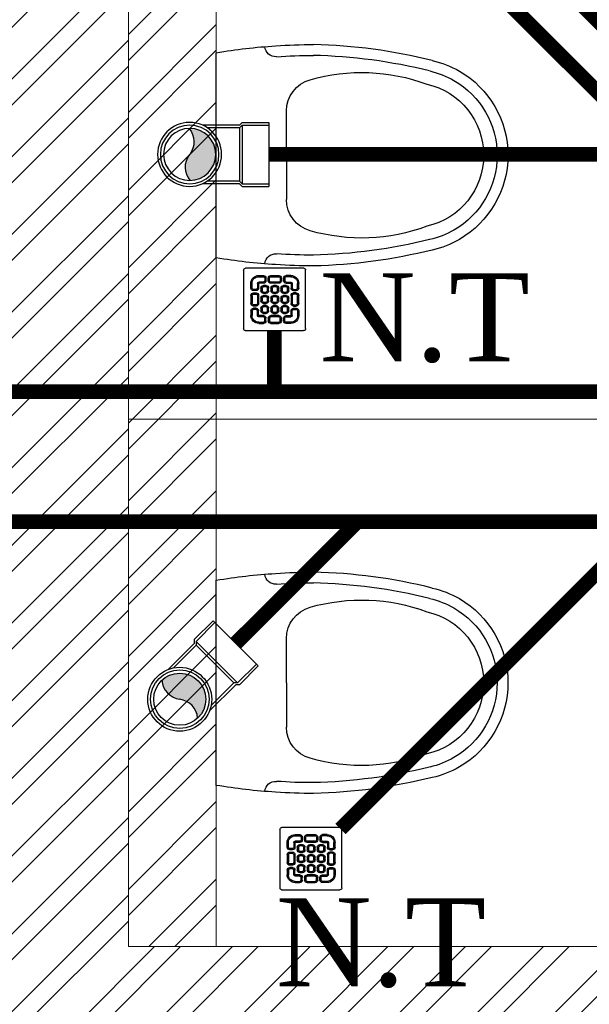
# Model space of a CAD drawing. Header units: inches. Extents: x 113025 to 158499, y 12149 to 30915.
# Tile 35 of 167: x 123986 to 124025, y 21374 to 21441. Entities that reach past the tile are written whole.
import ezdxf

# ---------------------------------------------------------------- set-up
doc = ezdxf.new("R2010")
doc.units = ezdxf.units.IN
doc.header["$MEASUREMENT"] = 0
doc.layers.add('PD_025_TEXT', color=61, linetype='Continuous')
for name, color, linetype, lineweight in [('PD_BRICK WALL_115', 134, 'Continuous', 30), ('PD_FIXTURE', 21, 'Continuous', 25), ('PD_HATCH', 45, 'Continuous', 9), ('PP- 75DIA Soil Waste Sewer pipe', 90, 'Continuous', 9), ('PP-Soil Pipe', 1, 'Continuous', 25), ('PP-SWP', 1, 'Continuous', 25), ('PP-TEXT', 7, 'Continuous', 40), ('PP-WWP', 3, 'Continuous', 25)]:
    doc.layers.add(name, color=color, linetype=linetype, lineweight=lineweight)
doc.styles.add('Arial', font='GOTHIC.TTF')
doc.styles.add('style1', font='arial.ttf', dxfattribs={"height": 500})

# ---------------------------------------------------------------- blocks, each defined once
blk = doc.blocks.new('A$C24556D30')
at = {"color": 251}
for p, q in [((170.0000553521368, 400.0000540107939), (170.0000553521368, 20.00005401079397)), ((300.0000553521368, 210.000054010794), (300.0000553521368, 292.2294342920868)), ((300.0000553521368, 210.000054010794), (300.0000553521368, 127.7706737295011))]:
    blk.add_line(p, q, dxfattribs=at)
for points in [[(279.8877858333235, 412.5391608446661, 0.027530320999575), (170.0000553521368, 400.0000540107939, 0.027530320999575)], [(569.74867281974, 385.5564478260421, 0.0549045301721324), (350.0000553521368, 415.000054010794, 0.0549045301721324)], [(564.9384326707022, 366.1435245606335, 0.0549045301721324), (349.5301892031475, 395.0055741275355, 0.0549045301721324)], [(300.0000553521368, 210.000054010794), (300.0000553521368, 290.000054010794, 0.7043924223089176)], [(300.0000553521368, 210.000054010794), (300.0000553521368, 130.0000540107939, -0.7043924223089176)], [(564.9384326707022, 53.85658346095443, -0.0549045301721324), (349.5301892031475, 24.99453389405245, -0.0549045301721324)], [(170.0000553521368, 20.00005401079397, 0.0275303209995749), (279.8877858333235, 7.460947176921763, 0.0275303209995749)], [(569.74867281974, 34.44366019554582, -0.0549045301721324), (350.0000553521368, 5.000054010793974, -0.0549045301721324)]]:
    blk.add_lwpolyline(points, format="xyb", dxfattribs=at)
for centre, radius, start, end in [((279.9358992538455, 412.5424842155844), 20, 184.5904764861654, 273.8822723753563), ((350.0000553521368, -584.9999459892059), 1000, 90, 94.02043563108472), ((350.0000553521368, -584.9999459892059), 980, 90, 94.02043563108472), ((530.0000553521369, 210.000054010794), 180, 59.99999999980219, 77.24246783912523), ((530.0000553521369, 210.000054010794), 160, 59.99999999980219, 77.24246783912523), ((530.0000553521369, 210.000054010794), 180, 0, 59.99999999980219), ((360.0000553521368, 292.2294342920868), 60, 105.9249351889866, 180), ((439.0485481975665, 15.1852102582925), 348.1009654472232, 69.7009941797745, 105.9249351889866), ((530.0000553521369, 210.000054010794), 160, 0, 59.99999999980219), ((530.0000553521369, 210.000054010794), 135, 0, 77.24246783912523), ((530.0000553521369, 210.000054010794), 135, 282.7575321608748, 0), ((530.0000553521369, 210.000054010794), 160, 300.0000000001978, 0), ((530.0000553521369, 210.000054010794), 180, 300.0000000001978, 0), ((360.0000553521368, 127.7706737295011), 60, 180, 254.0750648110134), ((439.0485481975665, 404.8148977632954), 348.1009654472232, 254.0750648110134, 290.2990058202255), ((530.0000553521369, 210.000054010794), 160, 282.7575321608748, 300.0000000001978), ((530.0000553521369, 210.000054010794), 180, 282.7575321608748, 300.0000000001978), ((279.9358992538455, 7.457623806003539), 20, 86.1177276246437, 175.4095235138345), ((350.0000553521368, 1005.000054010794), 980, 265.9795643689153, 270), ((350.0000553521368, 1005.000054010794), 1000, 265.9795643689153, 270)]:
    blk.add_arc(centre, radius, start, end, dxfattribs=at)
blk = doc.blocks.new('FIRST FLOOR PLAN 0')
at = {"layer": 'PD_HATCH', "lineweight": 5}
h = blk.add_hatch(dxfattribs=at)
h.set_pattern_fill('ANSI32', color=251, scale=10)
h.set_pattern_definition([(45, (-550.7705653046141, -242.3817885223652), (-2.651650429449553, 2.651650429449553), []), (45, (-549.0027983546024, -242.3817885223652), (-2.651650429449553, 2.651650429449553), [])])
h.paths.add_polyline_path([(-539.9997091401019, -240.2998080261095), (-583.2497091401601, -240.2998080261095), (-583.2497091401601, -244.7998080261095), (-539.9997091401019, -244.7998080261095)])
h.paths.add_polyline_path([(-625.2497091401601, -240.2998080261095), (-668.4997091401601, -240.2998080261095), (-668.4997091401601, -244.7998080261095), (-625.2497091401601, -244.7998080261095)], flags=17)
h.paths.add_polyline_path([(-539.9997091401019, -323.4998080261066), (-539.9997091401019, -327.9998080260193), (-377.9997091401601, -327.9998080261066), (-377.9997091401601, -323.4998080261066), (-530.9997091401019, -323.4998080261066), (-530.9997091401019, -233.9998080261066), (-470.9997091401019, -233.9998080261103), (-470.9997091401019, -257.9998080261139), (-466.4997091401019, -257.9998080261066), (-466.4997091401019, -233.9998080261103), (-386.9997091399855, -233.9998080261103), (-386.9997091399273, -261.9998080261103), (-382.4997091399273, -261.9998080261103), (-382.4997091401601, -102.9998080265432), (-377.9997091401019, -102.9998080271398), (-377.9997091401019, -98.49980802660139), (-386.9997091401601, -98.49980802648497), (-386.9997091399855, -224.9998080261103), (-530.9997091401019, -224.9998080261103), (-530.9997091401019, -8.9998324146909), (-539.9997091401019, -8.9998324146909)])
h.paths.add_polyline_path([(-595.4997039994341, -332.9374820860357), (-590.9997039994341, -332.9374820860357), (-590.9997039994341, -327.9998080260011), (-581.9997091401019, -327.9998080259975), (-581.9997091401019, -323.4998080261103), (-668.4997091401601, -323.4998080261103), (-668.4997091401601, -167.9998080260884), (-745.4997091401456, -167.9998080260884), (-745.4997091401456, -172.4998080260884), (-672.9997091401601, -172.4998080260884), (-672.9997091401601, -323.4998080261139), (-728.9997091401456, -323.4998080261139), (-728.9997091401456, -327.9998080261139), (-595.4997039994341, -327.9998080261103)])
h = blk.add_hatch(dxfattribs=at)
h.set_pattern_fill('ANSI32', color=251, scale=10)
h.set_pattern_definition([(45, (26013.46920260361, 17879.3870099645), (-2.651650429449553, 2.651650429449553), []), (45, (26015.23696955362, 17879.3870099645), (-2.651650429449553, 2.651650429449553), [])])
h.paths.add_polyline_path([(-524.9997091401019, -8.999808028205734), (-530.9997091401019, -8.999808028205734), (-530.9997091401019, -44.99980802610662), (-524.9997091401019, -44.99980802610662)])
h.paths.add_polyline_path([(-524.9997091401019, -44.99980802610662), (-530.9997091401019, -44.99980802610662), (-530.9997091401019, -80.99980802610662), (-524.9997091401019, -80.99980802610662)])
h.paths.add_polyline_path([(-530.9997091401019, -80.99980802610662), (-530.9997091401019, -116.9998080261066), (-524.9997091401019, -116.9998080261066), (-524.9997091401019, -80.99980802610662)])
h.paths.add_polyline_path([(-524.9997091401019, -116.9998080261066), (-530.9997091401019, -116.9998080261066), (-530.9997091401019, -152.9998080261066), (-524.9997091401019, -152.9998080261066)])
h.paths.add_polyline_path([(-524.9997091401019, -152.9998080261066), (-530.9997091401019, -152.9998080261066), (-530.9997091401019, -188.9998080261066), (-524.9997091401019, -188.9998080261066)])
h.paths.add_polyline_path([(-524.9997091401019, -188.9998080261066), (-530.9997091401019, -188.9998080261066), (-530.9997091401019, -224.9998080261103), (-524.9997091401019, -224.9998080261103)])
h.paths.add_polyline_path([(-245.9997091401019, -8.99980802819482), (-254.9997091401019, -8.99980802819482), (-254.9997091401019, -98.49980802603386), (-259.4997091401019, -98.49980802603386), (-259.4997091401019, -102.9998080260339), (-254.9997091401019, -102.9998080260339), (-254.9997091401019, -112.9998080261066), (-245.9997091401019, -112.999808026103)])
h.paths.add_polyline_path([(-326.9997091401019, -8.999808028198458), (-331.4997091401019, -8.999808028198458), (-331.4997091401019, -98.49980802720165), (-335.9997091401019, -98.49980802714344), (-335.9997091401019, -102.9998080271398), (-301.4997091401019, -102.9998080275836), (-301.4997091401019, -98.49980802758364), (-326.9997091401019, -98.49980802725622)])
h.paths.add_polyline_path([(-331.4997091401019, -26.99980802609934), (-334.4997091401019, -26.99980802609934), (-334.4997091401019, -31.49980802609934), (-331.4997091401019, -31.49980802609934)], flags=17)
h.paths.add_polyline_path([(-358.4997091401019, -26.99980802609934), (-361.4997091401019, -26.99980802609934), (-361.4997091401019, -17.99980802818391), (-365.9997091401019, -17.99980802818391), (-365.9997091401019, -26.99980802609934), (-376.4997091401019, -26.99980802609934), (-376.4997091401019, -31.49980802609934), (-358.4997091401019, -31.49980802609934)])
h.paths.add_polyline_path([(-412.4997091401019, -8.999808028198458), (-416.9997091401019, -8.999808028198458), (-416.9997091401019, -24.99980802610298), (-416.9997091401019, -31.49980802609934), (-412.4997091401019, -31.49980802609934), (-412.4997091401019, -26.99980802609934)])
h.paths.add_polyline_path([(-121.4997091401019, -8.99980802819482), (-125.9997091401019, -8.99980802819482), (-125.9997091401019, -26.99980802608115), (-121.4997091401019, -26.99980802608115)])
at = {"layer": 'PD_BRICK WALL_115', "color": 251, "lineweight": 5}
blk.add_line((-524.9997091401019, -224.9998080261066), (-524.9997091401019, -8.999808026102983), dxfattribs=at)
blk.add_lwpolyline([(-377.9997091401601, -323.4998080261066), (-530.9997091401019, -323.4998080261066), (-530.9997091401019, -233.9998080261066), (-470.9997091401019, -233.9998080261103), (-470.9997091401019, -257.9998080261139), (-466.4997091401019, -257.9998080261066), (-466.4997091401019, -233.9998080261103), (-386.9997091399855, -233.9998080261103), (-386.9997091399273, -261.9998080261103), (-382.4997091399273, -261.9998080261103), (-382.4997091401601, -102.9998080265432), (-377.9997091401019, -102.9998080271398), (-377.9997091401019, -98.49980802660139), (-386.9997091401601, -98.49980802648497), (-386.9997091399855, -224.9998080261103), (-530.9997091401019, -224.9998080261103), (-530.9997091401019, -8.9998324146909), (-539.9997091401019, -8.9998324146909), (-539.9997091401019, -323.4998080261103), (-539.9997091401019, -323.4998080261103)], dxfattribs=at)
at = {"layer": 'PD_FIXTURE', "color": 251, "lineweight": 5, "ltscale": 12}
blk.add_line((-470.9997091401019, -188.9998080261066), (-530.9997091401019, -188.9998080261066), dxfattribs=at)
at = {"layer": 'PD_FIXTURE', "color": 251, "ltscale": 12, "xscale": -0.03684210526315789, "yscale": 0.03684210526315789, "zscale": 0.03684210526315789, "rotation": 180}
for p in [(-531.2628690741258, -163.2629639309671), (-531.2628690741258, -199.2629639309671)]:
    blk.add_blockref('A$C24556D30', p, dxfattribs=at)
at = {"layer": 'PD_025_TEXT', "color": 251, "insert": (-673.399731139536, -125.9232642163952), "char_height": 8, "width": 128.4952190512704, "attachment_point": 1, "style": 'style1'}
blk.add_mtext('\\pi40.589;KITCHEN \\P\\pi32.72;+ STORAGE\\P\\pi21.937;+ DISHWASHER\\P\\pi28.559;(16\'-9" x 26\'2")', dxfattribs=at)
blk = doc.blocks.new('PP-WC CONNECTOR BEND')
at = {"lineweight": 30}
h = blk.add_hatch(color=256, dxfattribs=at)
edge = h.paths.add_edge_path()
edge.add_ellipse((-79.84568734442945, 16.06918967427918), major_axis=(19.39290396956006, 18.32186724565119), ratio=1, start_angle=96.33861705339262, end_angle=173.6613829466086, ccw=False)
edge.add_ellipse((-101.1428493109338, 0.0003864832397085), major_axis=(22.89194586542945, -24.23013451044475), ratio=0.9999999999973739, start_angle=-45.00000000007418, end_angle=134.9999999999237, ccw=False)
edge.add_ellipse((-122.4400112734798, -16.0684167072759), major_axis=(18.3218672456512, -19.39290396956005), ratio=1, start_angle=6.33861705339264, end_angle=83.66138294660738)
at = {"linetype": 'Continuous'}
for p, q in [((-34.09090909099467, 40.90909090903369), (-37.50000000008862, 37.49999999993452)), ((-34.09090909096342, 40.90909090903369), (-5.70708e-11, 40.90909090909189)), ((5.72413e-11, -40.90909090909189), (-5.70708e-11, 40.90909090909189)), ((-37.50000000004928, 37.49999999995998), (-84.90057435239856, 37.49999999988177)), ((-37.49999999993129, -37.50000000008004), (-84.90057435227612, -37.50000000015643)), ((-34.09090909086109, -40.90909090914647), (-37.4999999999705, -37.50000000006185)), ((-34.09090909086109, -40.90909090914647), (5.72413e-11, -40.90909090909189))]:
    blk.add_line(p, q, dxfattribs=at)
at = {"linetype": 'Continuous', "ltscale": 0.005}
for p, q in [((-37.50000000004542, 34.09090909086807), (-78.63664915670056, 34.09090909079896)), ((-34.09090909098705, 37.49999999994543), (-37.50000000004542, 34.09090909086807)), ((-37.49999999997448, -34.09090909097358), (-37.50000000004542, 34.09090909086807)), ((-34.09090909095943, 37.49999999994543), (-6.89511e-11, 37.5)), ((-34.09090909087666, -37.50000000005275), (-34.09090909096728, 37.49999999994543)), ((-37.49999999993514, -34.09090909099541), (-78.63664915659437, -34.09090909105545)), ((-34.09090909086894, -37.50000000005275), (-37.49999999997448, -34.09090909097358)), ((-34.09090909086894, -37.50000000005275), (4.14389e-11, -37.5))]:
    blk.add_line(p, q, dxfattribs=at)
at = {"linetype": 'Continuous'}
blk.add_circle((-101.2499999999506, -1.69166e-10), 40.90909090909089, dxfattribs=at)
at = {"lineweight": 30}
for radius in [37.50049768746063, 33.33377572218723]:
    blk.add_circle((-101.1428493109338, 0.0003864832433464), radius, dxfattribs=at)
for centre, start, end in [((-79.84568734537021, 16.06918967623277), 139.7119494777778, 217.0347153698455), ((-122.4400112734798, -16.0684167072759), 319.7119494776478, 37.03471536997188)]:
    blk.add_arc(centre, 26.67912186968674, start, end, dxfattribs=at)
blk = doc.blocks.new('PP-GRATING')
at = {"linetype": 'Continuous'}
for p, q in [((-49.72758152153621, 52.85331521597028), (49.72758152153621, 52.85331521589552)), ((-53.13747282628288, -49.44342391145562), (-53.13747282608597, 49.44342391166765)), ((-27.56328804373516, 40.69137005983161), (-27.56328804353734, 38.6454352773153)), ((-19.60687500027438, 40.69137005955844), (-27.56328705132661, 40.69137005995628)), ((-19.60687500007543, 38.6454352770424), (-27.56328705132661, 38.6454352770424)), ((-19.60687500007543, 38.6454352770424), (-19.60687500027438, 40.69137005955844)), ((-17.3336141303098, 31.82565266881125), (-17.33361413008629, 36.37217436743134)), ((-15.28767934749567, 36.37217433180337), (-17.3336141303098, 36.37217433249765)), ((-15.2876793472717, 31.82565266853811), (-15.28767934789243, 36.37217436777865)), ((-11.42313586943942, 36.37217242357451), (-11.42313586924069, 31.8256507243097)), ((-9.377201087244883, 36.37217242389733), (-11.42313586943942, 36.37217242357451)), ((-9.377201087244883, 36.37217242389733), (-9.377201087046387, 31.82565072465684)), ((-7.103939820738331, 38.64543329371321), (-7.103939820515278, 40.69136807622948)), ((-7.103940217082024, 40.6913679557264), (6.535625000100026, 40.6913679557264)), ((-7.103940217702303, 38.64543317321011), (6.535625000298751, 38.64543317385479)), ((6.535625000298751, 40.6913680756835), (6.535625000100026, 38.64543329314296)), ((8.808885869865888, 31.82565068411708), (8.808885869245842, 36.37217230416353)), ((10.85482065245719, 36.37217219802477), (8.808885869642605, 36.37217219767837)), ((10.85482065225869, 31.82565068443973), (10.85482065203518, 36.37217230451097)), ((14.71936413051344, 31.82565266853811), (14.71936413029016, 36.37217436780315)), ((14.71936413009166, 36.3721743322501), (16.76529891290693, 36.37217433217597)), ((16.76529891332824, 31.82565266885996), (16.76529891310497, 36.37217436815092)), ((19.03855978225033, 40.69137005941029), (26.99497183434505, 40.69137005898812)), ((19.03855978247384, 38.64543527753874), (19.03855978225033, 40.69137005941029)), ((19.03855978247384, 38.64543527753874), (26.99497183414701, 38.64543527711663)), ((26.99497282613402, 40.69137005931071), (26.99497282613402, 38.64543527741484)), ((52.56915760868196, 50.01173912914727), (52.5691576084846, -48.87510869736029)), ((-38.92959239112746, 27.27913092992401), (-40.9755271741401, 27.27913092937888)), ((-40.9755271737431, 27.27913152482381), (-40.9755271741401, 19.32271800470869)), ((-38.92959239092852, 19.32271800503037), (-40.97552717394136, 19.32271811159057)), ((-38.92959239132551, 27.2791315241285), (-38.92959239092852, 19.32271800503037)), ((-36.65633152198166, 17.04945701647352), (-32.10981017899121, 17.0494570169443)), ((-36.65633152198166, 17.04945701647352), (-36.65633152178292, 15.00352223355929)), ((-29.83654891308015, 19.32271788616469), (-29.83654891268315, 27.27913104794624)), ((-27.79061413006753, 27.27913104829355), (-29.83654891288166, 27.27913092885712)), ((-29.83654891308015, 19.32271788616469), (-27.79061413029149, 19.32271788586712)), ((-27.79061413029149, 19.32271788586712), (-27.79061413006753, 27.27913104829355)), ((-27.56328804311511, 29.55239179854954), (-27.56328804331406, 27.5064570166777)), ((-27.56328804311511, 29.55239179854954), (-19.60687539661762, 29.55239179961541)), ((-27.56328804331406, 27.5064570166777), (-19.60687539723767, 27.50645701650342)), ((-23.92607065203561, 14.77619622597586), (-23.92607065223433, 19.32271792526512)), ((-21.88013586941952, 19.32271792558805), (-23.92607065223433, 19.32271792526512)), ((-21.88013586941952, 14.77619626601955), (-21.88013586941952, 19.32271788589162)), ((-19.60687539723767, 27.50645701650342), (-19.60687539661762, 29.55239179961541)), ((-19.60687500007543, 23.64191361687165), (-15.06035345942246, 23.64191361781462)), ((-19.60687499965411, 21.59597883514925), (-19.60687500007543, 23.64191361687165)), ((-19.60687480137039, 21.59597875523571), (-15.0603532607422, 21.59597875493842)), ((-17.3336141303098, 31.82565266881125), (-15.2876793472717, 31.82565266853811)), ((-15.06035345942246, 23.64191361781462), (-15.06035345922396, 21.59597883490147)), ((-12.78709239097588, 19.32271784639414), (-12.78709239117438, 14.77619614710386)), ((-10.74115760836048, 19.32271796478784), (-12.78709239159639, 19.32271796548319)), ((-11.42313586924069, 31.82565076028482), (-9.377201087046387, 31.82565072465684)), ((-10.74115760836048, 19.32271796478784), (-10.74115760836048, 14.77619634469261)), ((-7.103940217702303, 29.55238981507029), (6.535625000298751, 29.55238981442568)), ((-7.103940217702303, 29.55238981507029), (-7.103940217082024, 27.50645503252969)), ((-7.103940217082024, 27.50645503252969), (6.535625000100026, 27.50645503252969)), ((-6.876614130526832, 14.7761961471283), (-6.876614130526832, 19.32271784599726)), ((-4.830679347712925, 19.3227178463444), (-6.876614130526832, 19.32271784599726)), ((-4.830679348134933, 14.77619614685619), (-4.830679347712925, 19.3227178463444)), ((-2.557418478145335, 23.64191353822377), (1.98910306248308, 23.64191353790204)), ((-2.55741847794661, 21.59597875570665), (-2.557418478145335, 23.64191353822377)), ((-2.55741847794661, 21.59597875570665), (1.989103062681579, 21.59597875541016)), ((1.98910306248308, 23.64191353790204), (1.989103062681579, 21.59597875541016)), ((4.262364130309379, 19.32271788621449), (4.262364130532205, 14.77619626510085)), ((6.308298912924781, 19.32271788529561), (4.262364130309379, 19.32271788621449)), ((6.308298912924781, 19.32271788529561), (6.308298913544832, 14.77619626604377)), ((6.535625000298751, 29.55238981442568), (6.535625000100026, 27.50645503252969)), ((8.808885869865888, 31.82565068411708), (10.85482065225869, 31.82565068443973)), ((10.17284239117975, 14.77619614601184), (10.1728423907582, 19.32271784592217)), ((12.21877717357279, 19.32271784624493), (10.1728423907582, 19.32271784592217)), ((12.21877717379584, 14.77619614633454), (12.21877717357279, 19.32271784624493)), ((14.49203804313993, 23.64191353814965), (19.03855958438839, 23.64191353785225)), ((14.49203804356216, 21.59597875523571), (14.49203804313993, 23.64191353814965)), ((14.49203804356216, 21.59597875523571), (19.03855958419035, 21.59597875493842)), ((16.76529891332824, 31.82565266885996), (14.71936413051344, 31.82565266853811)), ((26.99497282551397, 29.55239179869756), (19.03856017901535, 29.55239179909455)), ((19.03856017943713, 27.50645701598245), (19.03856017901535, 29.55239179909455)), ((26.99497282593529, 27.50645701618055), (19.03856017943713, 27.50645701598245)), ((19.03855958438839, 23.64191353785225), (19.03855958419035, 21.59597875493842)), ((21.31182065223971, 19.32271788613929), (21.31182065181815, 14.77619626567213)), ((23.35775543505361, 19.32271788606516), (21.31182065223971, 19.32271788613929)), ((23.35775543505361, 19.32271788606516), (23.35775543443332, 14.776196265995)), ((26.99497282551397, 29.55239179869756), (26.99497282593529, 27.50645701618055)), ((27.22229891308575, 19.32271788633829), (27.22229891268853, 27.27913104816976)), ((27.22229891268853, 27.27913104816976), (29.26823369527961, 27.27913092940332)), ((29.26823369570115, 19.32271788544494), (27.22229891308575, 19.32271788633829)), ((29.26823369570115, 19.32271788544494), (29.2682336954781, 27.27913104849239)), ((36.08801630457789, 17.04945701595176), (31.54149496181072, 17.04945701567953)), ((36.08801630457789, 17.04945701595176), (36.08801630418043, 15.00352223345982)), ((38.36127717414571, 27.2791315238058), (38.36127717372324, 19.3227180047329)), ((38.36127717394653, 27.27913092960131), (40.40721195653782, 27.27913092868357)), ((38.36127717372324, 19.3227180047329), (40.40721195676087, 19.32271811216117)), ((40.40721195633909, 27.2791315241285), (40.40721195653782, 19.32271800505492)), ((-40.97552717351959, 6.819783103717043), (-40.97552717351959, -6.819781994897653)), ((-38.92959239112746, 6.819783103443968), (-40.97552717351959, 6.819783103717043)), ((-38.92959239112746, 6.819783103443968), (-38.92959239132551, -6.819781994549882)), ((-36.65633152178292, 15.00352223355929), (-32.10981017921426, 15.00352223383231)), ((-32.10980978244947, 11.1389787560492), (-36.65633132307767, 11.1389787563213)), ((-36.65633132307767, 11.1389787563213), (-36.65633132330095, 9.093043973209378)), ((-32.10980978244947, 9.093043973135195), (-36.65633132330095, 9.093043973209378)), ((-32.10980978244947, 9.093043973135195), (-32.10980978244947, 11.1389787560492)), ((-29.83654891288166, -6.819782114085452), (-29.83654891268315, 6.819783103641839)), ((-29.83654891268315, 6.819783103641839), (-27.79061413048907, 6.819783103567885)), ((-27.79061413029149, -6.819782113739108), (-27.79061413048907, 6.819783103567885)), ((-21.88013586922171, 14.77619622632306), (-23.92607065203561, 14.77619622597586)), ((-23.92607065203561, -2.27326066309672), (-23.92607065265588, 2.273261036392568)), ((-21.8801358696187, 2.273261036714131), (-23.92607065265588, 2.273261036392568)), ((-21.8801358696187, -2.273260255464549), (-21.8801358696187, 2.273261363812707)), ((-15.06035365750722, 12.50293527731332), (-19.60687499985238, 12.50293527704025)), ((-19.60687460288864, 12.50293535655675), (-19.60687460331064, 10.45700057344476)), ((-15.0603532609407, 10.45700057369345), (-19.60687460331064, 10.45700057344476)), ((-19.60687499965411, 6.592456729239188), (-15.06035345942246, 6.592456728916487)), ((-19.60687499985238, 4.546521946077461), (-19.60687499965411, 6.592456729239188)), ((-19.60687480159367, 4.546522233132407), (-15.0603532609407, 4.546522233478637)), ((-15.06035326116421, 12.50293535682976), (-15.0603532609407, 10.45700057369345)), ((-15.06035345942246, 6.592456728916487), (-15.06035345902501, 4.546521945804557)), ((-12.78709239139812, 14.7761963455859), (-10.74115760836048, 14.77619634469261)), ((-12.78709239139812, 2.273261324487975), (-12.78709239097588, -2.273260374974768)), ((-10.74115760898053, 2.27326107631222), (-12.78709239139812, 2.273261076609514)), ((-10.74115760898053, 2.27326107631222), (-10.74115760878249, -2.273260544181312)), ((-4.830679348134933, 14.77619614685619), (-6.876614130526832, 14.7761961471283)), ((-6.876614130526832, -2.273260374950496), (-6.876614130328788, 2.273261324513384)), ((-4.830679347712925, 2.273261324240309), (-6.876614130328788, 2.273261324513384)), ((-4.830679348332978, -2.273260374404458), (-4.830679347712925, 2.273261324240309)), ((1.98910326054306, 12.50293527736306), (-2.557418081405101, 12.50293527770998)), ((-2.557418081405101, 12.50293527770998), (-2.557418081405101, 10.45700049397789)), ((1.989103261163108, 10.45700049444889), (-2.557418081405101, 10.45700049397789)), ((-2.557418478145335, 6.592457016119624), (1.98910306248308, 6.592457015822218)), ((-2.557418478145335, 4.546522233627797), (-2.557418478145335, 6.592457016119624)), ((-2.557418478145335, 4.546522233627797), (1.98910306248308, 4.546522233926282)), ((1.98910326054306, 12.50293527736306), (1.989103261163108, 10.45700049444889)), ((1.98910306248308, 6.592457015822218), (1.98910306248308, 4.546522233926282)), ((4.262364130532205, 14.77619626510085), (6.308298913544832, 14.77619626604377)), ((4.262364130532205, 2.273261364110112), (4.262364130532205, -2.273260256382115)), ((6.308298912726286, 2.273261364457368), (4.262364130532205, 2.273261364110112)), ((6.308298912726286, 2.273261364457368), (6.308298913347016, -2.273260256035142)), ((12.21877717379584, 14.77619614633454), (10.17284239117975, 14.77619614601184)), ((10.17284239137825, -2.273260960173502), (10.17284239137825, 2.273260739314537)), ((12.21877717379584, 2.273260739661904), (10.17284239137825, 2.273260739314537)), ((12.21877717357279, -2.273260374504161), (12.21877717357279, 2.273261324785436)), ((19.03855978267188, 12.50293527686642), (14.49203844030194, 12.50293527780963)), ((14.49203844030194, 12.50293527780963), (14.49203843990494, 10.45700049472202)), ((19.03855978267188, 10.45700049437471), (14.49203843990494, 10.45700049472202)), ((14.49203804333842, 6.592456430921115), (19.0385595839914, 6.59245643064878)), ((14.49203804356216, 4.546521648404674), (14.49203804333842, 6.592456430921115)), ((14.49203804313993, 4.546522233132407), (19.03855958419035, 4.546522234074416)), ((19.03855978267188, 12.50293527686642), (19.03855978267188, 10.45700049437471)), ((19.0385595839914, 6.59245643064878), (19.03855958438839, 4.546521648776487)), ((21.31182065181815, 14.77619626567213), (23.35775543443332, 14.776196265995)), ((21.31182065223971, 2.273261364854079), (21.31182065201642, -2.273260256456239)), ((23.35775543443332, 2.273260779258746), (21.3118206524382, 2.27326077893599)), ((23.35775543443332, 2.273260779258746), (23.35775543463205, -2.273260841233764)), ((27.22229891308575, -6.819782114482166), (27.22229891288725, 6.819783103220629)), ((29.26823369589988, 6.819783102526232), (27.22229891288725, 6.819783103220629)), ((29.2682336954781, -6.819782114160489), (29.26823369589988, 6.819783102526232)), ((36.08801630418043, 15.00352223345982), (31.54149496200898, 15.00352223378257)), ((31.5414945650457, 11.13897875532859), (36.0880161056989, 11.13897875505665)), ((31.5414945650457, 9.09304397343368), (31.5414945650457, 11.13897875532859)), ((31.5414945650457, 9.09304397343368), (36.08801610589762, 9.093043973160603)), ((36.0880161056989, 11.13897875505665), (36.08801610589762, 9.093043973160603)), ((38.36127717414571, 6.819783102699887), (38.36127717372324, -6.819781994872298)), ((38.36127717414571, 6.819783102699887), (40.40721195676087, 6.819783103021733)), ((40.40721195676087, 6.819783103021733), (40.40721195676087, -6.819781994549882)), ((-40.9755271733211, -6.819781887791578), (-38.92959239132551, -6.819781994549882)), ((-36.65633152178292, -9.093042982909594), (-32.10981017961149, -9.093042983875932)), ((-36.65633152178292, -9.093042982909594), (-36.65633152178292, -11.13897776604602)), ((-36.65633152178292, -11.13897776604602), (-32.10981017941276, -11.13897776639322)), ((-36.65633152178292, -17.04945743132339), (-36.65633152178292, -15.00352264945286)), ((-36.65633152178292, -15.00352264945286), (-32.10981017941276, -15.00352264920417)), ((-32.10981017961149, -9.093042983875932), (-32.10981053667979, -11.13897776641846)), ((-29.83654891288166, -6.819782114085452), (-27.79061413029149, -6.819782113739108)), ((-21.8801358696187, -2.273260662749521), (-23.92607065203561, -2.27326066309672)), ((-23.92607065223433, -19.32271681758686), (-23.92607065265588, -14.77619511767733)), ((-21.8801358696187, -14.77619511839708), (-23.92607065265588, -14.77619511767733)), ((-21.8801358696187, -19.32271677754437), (-21.88013586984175, -14.77619515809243)), ((-19.60687500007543, -10.45699942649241), (-15.06035345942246, -10.456999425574)), ((-19.60687499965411, -12.50293420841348), (-19.60687500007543, -10.45699942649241)), ((-15.06035365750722, -4.546521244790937), (-19.60687499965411, -4.546521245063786)), ((-19.60687460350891, -4.546521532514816), (-19.60687460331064, -6.592456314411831)), ((-15.06035326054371, -6.592456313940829), (-19.60687460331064, -6.592456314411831)), ((-19.6068748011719, -12.50293428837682), (-15.0603532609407, -12.50293428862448)), ((-15.0603532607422, -4.546521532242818), (-15.06035326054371, -6.592456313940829)), ((-15.06035345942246, -10.456999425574), (-15.06035345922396, -12.5029342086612)), ((-12.78709239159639, -2.27326054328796), (-10.74115760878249, -2.273260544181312)), ((-12.78709239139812, -14.77619519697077), (-12.78709239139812, -19.32271689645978)), ((-10.74115760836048, -14.77619507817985), (-12.78709239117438, -14.77619507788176)), ((-10.74115760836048, -14.77619507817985), (-10.74115760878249, -19.32271669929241)), ((-4.830679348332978, -2.273260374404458), (-6.876614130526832, -2.273260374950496)), ((-6.876614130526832, -19.32271689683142), (-6.876614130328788, -14.77619519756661)), ((-4.830679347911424, -14.77619519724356), (-6.876614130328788, -14.77619519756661)), ((-4.830679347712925, -19.32271689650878), (-4.830679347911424, -14.77619519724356)), ((1.98910326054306, -4.546521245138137), (-2.557418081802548, -4.546521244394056)), ((-2.557418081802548, -4.546521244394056), (-2.557418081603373, -6.59245602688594)), ((1.989103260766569, -6.592456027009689), (-2.557418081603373, -6.59245602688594)), ((-2.557418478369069, -10.45699950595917), (1.98910306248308, -10.45699950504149)), ((-2.557418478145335, -12.50293428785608), (-2.557418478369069, -10.45699950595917)), ((-2.557418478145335, -12.50293428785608), (1.98910306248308, -12.5029342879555)), ((1.98910326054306, -4.546521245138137), (1.989103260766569, -6.592456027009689)), ((1.98910306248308, -10.45699950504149), (1.98910306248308, -12.5029342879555)), ((4.262364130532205, -2.273260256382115), (6.308298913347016, -2.273260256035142)), ((4.262364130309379, -14.77619515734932), (4.262364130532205, -19.32271677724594)), ((6.308298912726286, -14.77619515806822), (4.262364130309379, -14.77619515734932)), ((6.308298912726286, -14.77619515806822), (6.308298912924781, -19.32271677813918)), ((12.21877717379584, -2.273260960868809), (10.17284239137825, -2.273260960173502)), ((10.1728423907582, -19.32271689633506), (10.17284239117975, -14.77619519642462)), ((12.21877717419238, -14.77619519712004), (10.17284239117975, -14.77619519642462)), ((12.21877717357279, -19.32271689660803), (12.21877717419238, -14.77619519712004)), ((19.03855978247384, -4.54652124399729), (14.4920384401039, -4.546521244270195)), ((14.49203843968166, -4.546521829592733), (14.4920384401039, -6.592456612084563)), ((19.03855978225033, -6.592456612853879), (14.4920384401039, -6.592456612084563)), ((14.49203804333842, -10.45699950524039), (19.03855958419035, -10.4569995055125)), ((14.49203804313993, -12.50293428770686), (14.49203804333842, -10.45699950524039)), ((14.49203804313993, -12.50293428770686), (19.03855958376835, -12.50293428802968)), ((19.03855978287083, -4.546521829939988), (19.03855978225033, -6.592456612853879)), ((19.03855958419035, -10.4569995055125), (19.03855958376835, -12.50293428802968)), ((21.31182065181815, -2.273260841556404), (23.35775543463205, -2.273260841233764)), ((21.31182065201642, -14.77619515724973), (21.31182065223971, -19.32271677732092)), ((23.35775543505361, -14.77619515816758), (21.31182065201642, -14.77619515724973)), ((23.35775543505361, -14.77619515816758), (23.35775543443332, -19.32271677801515)), ((29.2682336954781, -6.819782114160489), (27.22229891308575, -6.819782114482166)), ((36.0880163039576, -9.09304298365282), (31.54149496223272, -9.093042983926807)), ((31.54149496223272, -9.093042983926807), (31.54149531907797, -11.13897776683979)), ((36.08801630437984, -11.13897776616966), (31.54149496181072, -11.13897776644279)), ((36.0880163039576, -15.00352264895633), (31.54149496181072, -15.00352264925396)), ((36.0880163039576, -9.09304298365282), (36.08801630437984, -11.13897776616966)), ((36.08801630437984, -17.04945743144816), (36.0880163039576, -15.00352264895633)), ((40.40721195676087, -6.819781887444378), (38.36127717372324, -6.819781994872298)), ((-40.9755271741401, -27.27913193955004), (-40.9755271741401, -19.32271842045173)), ((-38.92959239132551, -19.32271842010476), (-40.97552717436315, -19.32271852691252)), ((-38.92959239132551, -27.2791313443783), (-40.97552717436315, -27.27913134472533)), ((-38.92959239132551, -27.27913193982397), (-38.92959239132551, -19.32271842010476)), ((-36.65633152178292, -17.04945743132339), (-32.10981017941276, -17.04945743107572)), ((-29.83654891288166, -19.32271830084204), (-27.79061413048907, -19.32271830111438)), ((-29.83654891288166, -19.32271830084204), (-29.83654891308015, -27.27913146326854)), ((-27.79061413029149, -27.27913146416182), (-29.83654891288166, -27.27913134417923)), ((-27.79061413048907, -19.32271830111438), (-27.79061413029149, -27.27913146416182)), ((-27.56328804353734, -27.50645743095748), (-19.60687539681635, -27.50645743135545)), ((-27.56328804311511, -29.55239221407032), (-27.56328804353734, -27.50645743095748)), ((-27.56328804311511, -29.55239221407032), (-19.60687539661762, -29.5523922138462)), ((-21.88013586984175, -19.32271681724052), (-23.92607065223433, -19.32271681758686)), ((-15.0603532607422, -21.59597776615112), (-19.60687500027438, -21.59597776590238)), ((-19.60687539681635, -27.50645743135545), (-19.60687539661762, -29.5523922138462)), ((-19.60687460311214, -21.59597768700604), (-19.60687460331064, -23.6419124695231)), ((-15.06035326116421, -23.64191246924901), (-19.60687460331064, -23.6419124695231)), ((-17.33361413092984, -31.82565308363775), (-17.33361413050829, -36.37217478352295)), ((-17.33361413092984, -31.82565308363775), (-15.28767934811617, -31.82565308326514)), ((-15.28767934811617, -31.82565308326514), (-15.28767934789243, -36.37217478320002)), ((-15.0603532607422, -21.59597768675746), (-15.06035326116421, -23.64191246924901)), ((-12.78709239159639, -19.32271669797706), (-10.74115760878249, -19.32271669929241)), ((-11.42313586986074, -36.37217341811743), (-11.42313587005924, -31.82565171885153)), ((-11.42313587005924, -31.82565175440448), (-9.377201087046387, -31.82565171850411)), ((-9.377201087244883, -36.37217341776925), (-9.377201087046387, -31.82565171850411)), ((-7.103940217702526, -27.5064560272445), (6.535624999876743, -27.50645602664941)), ((-7.103940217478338, -29.55239081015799), (-7.103940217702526, -27.5064560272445)), ((-7.103940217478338, -29.55239081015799), (6.535624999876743, -29.5523908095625)), ((-4.830679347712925, -19.32271689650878), (-6.876614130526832, -19.32271689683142)), ((1.989103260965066, -21.59597776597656), (-2.557418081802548, -21.59597776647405)), ((-2.557418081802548, -21.59597776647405), (-2.557418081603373, -23.64191254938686)), ((1.989103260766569, -23.64191254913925), (-2.557418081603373, -23.64191254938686)), ((1.989103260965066, -21.59597776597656), (1.989103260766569, -23.64191254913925)), ((4.262364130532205, -19.32271677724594), (6.308298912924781, -19.32271677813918)), ((6.535624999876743, -29.5523908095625), (6.535624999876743, -27.50645602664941)), ((8.808885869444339, -31.82565168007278), (8.808885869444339, -36.37217329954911)), ((8.808885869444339, -31.82565168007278), (10.85482065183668, -31.82565167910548)), ((12.21877717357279, -19.32271689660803), (10.1728423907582, -19.32271689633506)), ((10.85482065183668, -31.82565167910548), (10.85482065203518, -36.37217329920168)), ((19.03855978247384, -21.59597776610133), (14.49203804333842, -21.59597776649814)), ((14.4920384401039, -21.59597776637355), (14.4920384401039, -23.64191254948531)), ((19.03855978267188, -23.64191254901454), (14.4920384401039, -23.64191254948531)), ((14.71936413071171, -31.82565308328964), (14.71936412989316, -36.37217478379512)), ((16.76529891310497, -31.82565308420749), (14.71936413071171, -31.82565308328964)), ((16.76529891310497, -31.82565308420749), (16.76529891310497, -36.37217478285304)), ((19.03855978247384, -21.59597776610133), (19.03855978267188, -23.64191254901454)), ((26.99497282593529, -27.50645743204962), (19.03856017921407, -27.50645743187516)), ((19.03856017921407, -27.50645743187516), (19.03856017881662, -29.55239221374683)), ((26.99497282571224, -29.55239221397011), (19.03856017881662, -29.55239221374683)), ((21.31182065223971, -19.32271677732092), (23.35775543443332, -19.32271677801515)), ((26.99497282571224, -29.55239221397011), (26.99497282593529, -27.50645743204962)), ((27.22229891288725, -19.32271830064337), (27.22229891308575, -27.27913146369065)), ((29.26823369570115, -19.32271830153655), (27.22229891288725, -19.32271830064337)), ((27.22229891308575, -27.27913146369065), (29.26823369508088, -27.27913134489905)), ((29.26823369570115, -19.32271830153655), (29.2682336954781, -27.279131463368)), ((36.08801630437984, -17.04945743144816), (31.54149496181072, -17.04945743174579)), ((38.36127717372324, -19.32271842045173), (40.40721195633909, -19.32271852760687)), ((38.36127717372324, -27.27913193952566), (38.36127717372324, -19.32271842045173)), ((38.36127717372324, -27.27913134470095), (40.40721195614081, -27.27913134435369)), ((40.40721195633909, -27.27913193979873), (40.40721195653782, -19.32271842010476)), ((-27.56328804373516, -40.69137047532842), (-27.56328804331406, -38.64543569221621)), ((-19.60687500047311, -38.6454356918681), (-27.56328705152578, -38.64543569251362)), ((-19.60687500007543, -40.69137047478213), (-27.56328705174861, -40.69137047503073)), ((-19.60687500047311, -38.6454356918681), (-19.60687500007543, -40.69137047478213)), ((-15.28767934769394, -36.37217474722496), (-17.33361413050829, -36.37217474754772)), ((-9.377201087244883, -36.37217341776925), (-11.42313586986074, -36.37217341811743)), ((6.535624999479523, -38.64543428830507), (-7.103939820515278, -38.6454342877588)), ((-7.103939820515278, -38.6454342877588), (-7.103939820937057, -40.6913690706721)), ((6.535624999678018, -40.6913690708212), (-7.103939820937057, -40.6913690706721)), ((6.546979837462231, -38.68367258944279), (6.535517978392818, -40.72957526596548)), ((8.83294082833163, -36.42318279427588), (10.87884350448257, -36.4346446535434)), ((14.71936412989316, -36.3721747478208), (16.76529891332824, -36.37217474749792)), ((19.03855978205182, -38.64543569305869), (19.03855978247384, -40.69137047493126)), ((19.03855978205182, -38.64543569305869), (26.99497183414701, -38.64543569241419)), ((19.03855978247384, -40.69137047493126), (26.99497183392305, -40.69137047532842)), ((26.99497282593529, -40.69137047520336), (26.99497282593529, -38.64543569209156)), ((49.15926630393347, -52.28500000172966), (-50.29589673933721, -52.28500000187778))]:
    blk.add_line(p, q, dxfattribs=at)
for centre, radius, start, end in [((-49.72758152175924, 49.44342391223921), 3.409891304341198, 89.99999999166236, 179.9999999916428), ((49.72758152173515, 50.01173912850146), 2.841576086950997, 359.9999999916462, 89.99999999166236), ((-27.56328804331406, 27.27913092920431), 13.41223913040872, 89.99999498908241, 179.9999970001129), ((-27.56328804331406, 27.27913092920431), 11.366304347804, 89.99999498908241, 179.9999970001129), ((-19.60687499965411, 36.37217440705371), 4.319195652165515, 359.9999990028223, 89.99999999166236), ((-19.60687499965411, 36.37217440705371), 2.273260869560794, 359.9999990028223, 89.99999999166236), ((-7.103940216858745, 36.37217242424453), 4.319195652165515, 89.99998998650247, 179.9999999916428), ((-7.103940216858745, 36.37217242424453), 2.273260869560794, 89.99998998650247, 179.9999999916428), ((6.535625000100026, 36.37217242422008), 4.319195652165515, 359.9999970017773, 89.99999999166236), ((6.535625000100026, 36.37217242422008), 2.273260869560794, 359.9999970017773, 89.99999999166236), ((19.03855978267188, 36.37217440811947), 4.319195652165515, 89.99999999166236, 180.0000010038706), ((19.03855978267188, 36.37217440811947), 2.273260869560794, 89.99999999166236, 180.0000010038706), ((26.99497282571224, 27.27913092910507), 13.41223913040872, 3.0032057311e-06, 90.00000499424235), ((26.99497282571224, 27.27913092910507), 11.366304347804, 3.0032057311e-06, 90.00000499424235), ((-36.65633152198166, 19.3227178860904), 4.319195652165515, 179.9999970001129, 269.9999999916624), ((-36.65633152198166, 19.3227178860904), 2.273260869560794, 179.9999970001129, 269.9999999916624), ((-32.10980978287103, 19.32271788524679), 4.319195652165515, 269.9999899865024, 359.9999999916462), ((-32.10980978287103, 19.32271788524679), 2.273260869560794, 269.9999899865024, 359.9999999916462), ((-27.56328804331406, 27.27913092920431), 2.273260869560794, 89.99999999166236, 179.9999970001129), ((-27.56328804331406, 27.27913092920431), 0.2273260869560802, 89.99999999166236, 179.9999970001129), ((-19.60687499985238, 19.32271796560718), 4.319195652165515, 89.99999999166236, 180.0000010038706), ((-19.60687499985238, 19.32271788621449), 2.273260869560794, 89.99999498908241, 179.9999999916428), ((-19.60687499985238, 19.32271796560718), 2.273260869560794, 89.99999999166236, 180.0000010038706), ((-19.60687499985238, 31.82565266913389), 4.319195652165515, 269.9999899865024, 359.9999999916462), ((-19.60687499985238, 31.82565266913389), 2.273260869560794, 269.9999899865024, 359.9999999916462), ((-15.0603532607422, 19.32271796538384), 4.319195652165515, 359.9999999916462, 90.00000499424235), ((-15.0603532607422, 19.32271788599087), 2.273260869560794, 359.9999990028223, 89.99999999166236), ((-7.103940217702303, 31.82565068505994), 4.319195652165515, 179.9999990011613, 269.9999999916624), ((-7.103940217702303, 31.82565068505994), 2.273260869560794, 179.9999990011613, 269.9999999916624), ((-2.557418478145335, 19.32271788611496), 4.319195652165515, 89.99999999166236, 180.0000010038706), ((-2.557418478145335, 19.32271788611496), 2.273260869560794, 89.99999999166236, 180.0000010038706), ((-2.557418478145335, 19.32271788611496), 2.273260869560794, 89.99999999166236, 180.0000010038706), ((1.989103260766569, 19.32271788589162), 4.319195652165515, 359.9999999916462, 90.00000499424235), ((1.989103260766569, 19.32271788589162), 2.273260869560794, 359.9999999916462, 90.00000499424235), ((6.535625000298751, 31.8256506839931), 4.319195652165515, 269.9999999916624, 359.9999999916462), ((6.535625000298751, 31.8256506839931), 2.273260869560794, 269.9999999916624, 359.9999999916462), ((14.49203804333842, 19.3227178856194), 4.319195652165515, 89.99999999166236, 180.0000010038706), ((14.49203804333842, 19.3227178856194), 2.273260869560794, 89.99999999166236, 180.0000010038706), ((19.03855978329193, 31.82565266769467), 4.319195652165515, 179.9999999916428, 270.0000099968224), ((19.03855978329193, 31.82565266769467), 2.273260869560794, 179.9999999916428, 270.0000099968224), ((19.03855978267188, 19.32271788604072), 4.319195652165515, 359.9999999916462, 90.00000499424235), ((19.03855978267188, 19.32271788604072), 2.273260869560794, 359.9999999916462, 90.00000499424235), ((26.99497282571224, 27.27913092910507), 2.273260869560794, 3.0032057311e-06, 89.99999999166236), ((26.99497282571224, 27.27913092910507), 0.2273260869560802, 3.0032057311e-06, 89.99999999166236), ((31.54149456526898, 19.32271788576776), 4.319195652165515, 179.9999999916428, 270.0000099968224), ((31.54149456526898, 19.32271788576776), 2.273260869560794, 179.9999999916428, 270.0000099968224), ((36.08801630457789, 19.32271788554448), 2.273260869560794, 269.9999999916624, 3.0032057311e-06), ((36.08801630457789, 19.32271788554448), 4.319195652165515, 269.9999999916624, 3.0032057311e-06), ((-36.65633152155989, 6.819783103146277), 4.319195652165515, 89.99999498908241, 179.9999999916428), ((-36.65633152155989, 6.819783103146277), 2.273260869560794, 89.99999498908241, 179.9999999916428), ((-32.10980978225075, 6.81978310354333), 4.319195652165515, 359.9999999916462, 89.99999999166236), ((-32.10980978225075, 6.81978310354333), 2.273260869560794, 359.9999999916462, 89.99999999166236), ((-19.60687499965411, 14.77619622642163), 4.319195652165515, 179.9999999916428, 270.0000099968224), ((-19.60687500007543, 2.273261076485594), 4.319195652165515, 89.99999999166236, 180.0000010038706), ((-19.60687499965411, 14.77619614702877), 2.273260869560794, 179.9999970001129, 269.9999999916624), ((-19.60687499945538, 2.273261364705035), 2.273260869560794, 89.99999498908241, 179.9999999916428), ((-19.60687500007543, 2.273261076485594), 2.273260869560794, 89.99999999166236, 180.0000010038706), ((-15.0603532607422, 14.77619614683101), 2.273260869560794, 269.9999899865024, 359.9999999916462), ((-15.06035326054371, 14.7761962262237), 4.319195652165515, 269.9999999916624, 3.0032057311e-06), ((-15.0603532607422, 2.273261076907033), 4.319195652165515, 359.9999999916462, 90.00000499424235), ((-15.0603532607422, 2.273261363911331), 2.273260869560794, 359.9999990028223, 89.99999999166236), ((-2.55741847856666, 14.77619614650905), 4.319195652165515, 179.9999999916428, 270.0000099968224), ((-2.557418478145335, 2.273261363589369), 4.319195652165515, 89.99999999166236, 180.0000010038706), ((-2.55741847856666, 14.77619614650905), 2.273260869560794, 179.9999999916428, 270.0000099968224), ((-2.557418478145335, 2.273261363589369), 2.273260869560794, 89.99999999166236, 180.0000010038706), ((-2.557418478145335, 2.273261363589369), 2.273260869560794, 89.99999999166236, 180.0000010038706), ((1.98910326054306, 14.77619614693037), 2.273260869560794, 269.9999999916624, 3.0032057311e-06), ((1.98910326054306, 14.77619614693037), 4.319195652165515, 269.9999999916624, 3.0032057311e-06), ((1.989103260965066, 2.273261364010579), 4.319195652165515, 359.9999999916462, 90.00000499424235), ((1.989103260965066, 2.273261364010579), 2.273260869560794, 359.9999999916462, 90.00000499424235), ((14.49203804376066, 14.77619614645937), 4.319195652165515, 179.9999999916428, 270.0000099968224), ((14.49203804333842, 2.273260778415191), 4.319195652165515, 89.99999999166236, 180.0000010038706), ((14.49203804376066, 14.77619614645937), 2.273260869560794, 179.9999999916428, 270.0000099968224), ((14.49203804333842, 2.273261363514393), 2.273260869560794, 89.99999999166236, 180.0000010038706), ((14.49203804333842, 2.273260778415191), 2.273260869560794, 89.99999999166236, 180.0000010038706), ((19.03855978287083, 14.77619614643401), 2.273260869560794, 269.9999999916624, 3.0032057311e-06), ((19.03855978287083, 14.77619614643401), 4.319195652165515, 269.9999999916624, 3.0032057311e-06), ((19.03855978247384, 2.273260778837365), 4.319195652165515, 359.9999999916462, 90.00000499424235), ((19.03855978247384, 2.273261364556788), 2.273260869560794, 359.9999999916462, 90.00000499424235), ((31.54149456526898, 6.819783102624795), 4.319195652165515, 89.99999999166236, 179.9999999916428), ((31.54149456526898, 6.819783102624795), 2.273260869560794, 89.99999999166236, 179.9999999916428), ((36.08801630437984, 6.819783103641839), 4.319195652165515, 359.9999999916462, 90.00000499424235), ((36.08801630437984, 6.819783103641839), 2.273260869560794, 359.9999999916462, 90.00000499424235), ((-36.65633152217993, -6.81978211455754), 4.319195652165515, 179.9999970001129, 269.9999999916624), ((-36.65633152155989, -19.32271830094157), 4.319195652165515, 89.99999999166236, 180.00000300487), ((-36.65633152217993, -6.81978211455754), 2.273260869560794, 179.9999970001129, 269.9999999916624), ((-32.10980978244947, -6.819782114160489), 4.319195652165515, 269.9999899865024, 359.9999999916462), ((-32.10980978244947, -6.819782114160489), 2.273260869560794, 269.9999899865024, 359.9999999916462), ((-32.10980978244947, -19.32271830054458), 4.319195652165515, 359.9999999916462, 90.00000999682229), ((-19.60687499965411, -2.273260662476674), 4.319195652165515, 179.9999999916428, 270.0000099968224), ((-19.60687499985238, -14.77619507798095), 4.319195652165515, 89.99999999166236, 180.0000010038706), ((-19.60687499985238, -2.273260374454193), 2.273260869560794, 179.9999970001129, 269.9999999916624), ((-19.60687500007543, -14.77619515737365), 2.273260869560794, 89.99999498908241, 179.9999999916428), ((-19.60687499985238, -14.77619507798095), 2.273260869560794, 89.99999999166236, 180.0000010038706), ((-15.0603532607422, -2.273260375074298), 2.273260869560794, 269.9999899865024, 359.9999999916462), ((-15.0603532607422, -2.273260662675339), 4.319195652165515, 269.9999999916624, 3.0032057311e-06), ((-15.0603532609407, -14.77619507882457), 4.319195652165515, 359.9999999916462, 90.00000499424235), ((-15.06035326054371, -14.77619515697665), 2.273260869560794, 359.9999990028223, 89.99999999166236), ((-2.55741847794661, -2.273260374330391), 4.319195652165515, 179.9999999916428, 270.0000099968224), ((-2.557418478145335, -14.77619515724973), 4.319195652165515, 89.99999999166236, 180.0000010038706), ((-2.55741847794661, -2.273260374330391), 2.273260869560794, 179.9999999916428, 270.0000099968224), ((-2.557418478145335, -14.77619515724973), 2.273260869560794, 89.99999999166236, 180.0000010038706), ((-2.557418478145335, -14.77619515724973), 2.273260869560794, 89.99999999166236, 180.0000010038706), ((1.98910326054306, -2.273260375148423), 2.273260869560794, 269.9999999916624, 3.0032057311e-06), ((1.98910326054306, -2.273260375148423), 4.319195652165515, 269.9999999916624, 3.0032057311e-06), ((1.989103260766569, -14.77619515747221), 4.319195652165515, 359.9999999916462, 90.00000499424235), ((1.989103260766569, -14.77619515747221), 2.273260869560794, 359.9999999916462, 90.00000499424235), ((14.49203804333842, -2.273260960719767), 4.319195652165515, 179.9999999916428, 270.0000099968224), ((14.4920380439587, -14.77619515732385), 4.319195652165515, 89.99999999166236, 180.0000010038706), ((14.49203804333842, -2.273260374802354), 2.273260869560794, 179.9999999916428, 270.0000099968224), ((14.4920380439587, -14.77619515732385), 2.273260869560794, 89.99999999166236, 180.0000010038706), ((14.4920380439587, -14.77619515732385), 2.273260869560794, 89.99999999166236, 180.0000010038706), ((19.03855978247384, -2.273260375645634), 2.273260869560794, 269.9999999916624, 3.0032057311e-06), ((19.03855978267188, -2.273260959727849), 4.319195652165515, 269.9999999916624, 3.0032057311e-06), ((19.03855978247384, -14.77619515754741), 4.319195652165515, 359.9999999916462, 90.00000499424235), ((19.03855978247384, -14.77619515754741), 2.273260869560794, 359.9999999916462, 90.00000499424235), ((31.54149456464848, -6.819782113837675), 4.319195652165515, 179.9999999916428, 270.0000099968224), ((31.54149456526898, -19.32271830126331), 4.319195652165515, 89.99998998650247, 179.9999999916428), ((31.54149456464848, -6.819782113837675), 2.273260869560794, 179.9999999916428, 270.0000099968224), ((36.0880163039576, -6.819782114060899), 2.273260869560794, 269.9999999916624, 3.0032057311e-06), ((36.0880163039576, -6.819782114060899), 4.319195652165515, 269.9999999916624, 3.0032057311e-06), ((36.08801630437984, -19.32271830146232), 4.319195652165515, 359.9999970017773, 89.99999999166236), ((-27.56328804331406, -27.27913134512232), 13.41223913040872, 180.00000300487, 270.0000049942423), ((-36.65633152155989, -19.32271830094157), 2.273260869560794, 89.99999999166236, 180.00000300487), ((-27.56328804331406, -27.27913134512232), 11.366304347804, 180.00000300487, 270.0000049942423), ((-32.10980978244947, -19.32271830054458), 2.273260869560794, 359.9999999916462, 90.00000999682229), ((-27.56328804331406, -27.27913134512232), 2.273260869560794, 180.00000300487, 269.9999999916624), ((-27.56328804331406, -27.27913134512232), 0.2273260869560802, 180.00000300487, 269.9999999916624), ((-19.60687499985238, -19.32271681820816), 4.319195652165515, 179.9999999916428, 270.0000099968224), ((-19.60687500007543, -19.32271689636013), 2.273260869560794, 179.9999970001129, 269.9999999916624), ((-19.60687499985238, -31.82565308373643), 4.319195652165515, 359.9999999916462, 90.00000999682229), ((-19.60687499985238, -31.82565308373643), 2.273260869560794, 359.9999999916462, 90.00000999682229), ((-15.0603532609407, -19.32271689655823), 2.273260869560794, 269.9999999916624, 359.9999999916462), ((-15.0603532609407, -19.32271681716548), 4.319195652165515, 269.9999999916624, 3.0032057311e-06), ((-7.103940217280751, -31.82565167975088), 4.319195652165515, 89.99999999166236, 180.0000010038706), ((-7.103940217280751, -31.82565167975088), 2.273260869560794, 89.99999999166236, 180.0000010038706), ((-2.557418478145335, -19.32271689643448), 4.319195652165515, 179.9999999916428, 270.0000099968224), ((-2.557418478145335, -19.32271689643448), 2.273260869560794, 179.9999999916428, 270.0000099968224), ((1.989103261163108, -19.32271689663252), 2.273260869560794, 269.9999999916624, 3.0032057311e-06), ((1.989103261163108, -19.32271689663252), 4.319195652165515, 269.9999999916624, 3.0032057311e-06), ((6.535624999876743, -31.82565167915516), 4.319195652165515, 359.9999999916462, 89.99999999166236), ((6.535624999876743, -31.82565167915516), 2.273260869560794, 359.9999999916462, 89.99999999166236), ((14.49203804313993, -19.32271689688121), 4.319195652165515, 179.9999999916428, 270.0000099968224), ((14.49203804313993, -19.32271689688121), 2.273260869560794, 179.9999999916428, 269.9999999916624), ((19.03855978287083, -31.82565308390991), 4.319195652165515, 89.99998998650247, 179.9999999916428), ((19.03855978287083, -31.82565308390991), 2.273260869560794, 89.99998998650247, 179.9999999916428), ((19.03855978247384, -19.32271689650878), 2.273260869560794, 269.9999999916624, 3.0032057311e-06), ((19.03855978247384, -19.32271689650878), 4.319195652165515, 269.9999999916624, 3.0032057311e-06), ((26.99497282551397, -27.27913134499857), 2.273260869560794, 269.9999999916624, 359.9999970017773), ((26.99497282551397, -27.27913134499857), 0.2273260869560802, 269.9999999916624, 359.9999970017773), ((26.99497282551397, -27.27913134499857), 13.41223913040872, 269.9999949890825, 359.9999970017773), ((26.99497282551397, -27.27913134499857), 11.366304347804, 269.9999949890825, 359.9999970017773), ((31.54149456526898, -19.32271830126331), 2.273260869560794, 89.99998998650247, 179.9999999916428), ((36.08801630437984, -19.32271830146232), 2.273260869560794, 359.9999970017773, 89.99999999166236), ((-50.67448384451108, -49.82211509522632), 2.491931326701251, 171.2590690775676, 278.7566635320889), ((-19.60687500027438, -36.37217482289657), 4.319195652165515, 269.9999999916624, 1.0038705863e-06), ((-19.60687500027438, -36.37217482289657), 2.273260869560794, 269.9999999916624, 1.0038705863e-06), ((-7.103940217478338, -36.37217341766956), 4.319195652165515, 179.9999999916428, 270.0000099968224), ((-7.103940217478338, -36.37217341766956), 2.273260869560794, 179.9999999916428, 270.0000099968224), ((6.559715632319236, -36.41044739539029), 4.319195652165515, 269.6790024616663, 359.6790124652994), ((6.559715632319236, -36.41044739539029), 2.273260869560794, 269.6790024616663, 359.6790124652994), ((19.03855978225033, -36.37217482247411), 4.319195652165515, 179.9999990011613, 269.9999999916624), ((19.03855978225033, -36.37217482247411), 2.273260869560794, 179.9999990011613, 269.9999999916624), ((49.15926630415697, -48.87510869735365), 3.409891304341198, 269.9999999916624, 359.9999999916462)]:
    blk.add_arc(centre, radius, start, end, dxfattribs=at)

msp = doc.modelspace()

# ---------------------------------------------------------------- linework, layer by layer
at = {"layer": 'PP- 75DIA Soil Waste Sewer pipe', "ltscale": 0.015, "const_width": 0.9999999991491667}
for points in [[(124008.3196288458, 21453.47751748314), (124046.1940684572, 21415.60307787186)], [(123820.1844222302, 21415.46031385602), (124169.6363191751, 21415.46031385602), (124179.1580935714, 21424.98208825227)], [(124003.8535690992, 21419.63651830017), (124003.8535690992, 21415.46031385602)], [(124008.3577138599, 21385.62958614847), (124038.3312055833, 21415.60307787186)]]:
    msp.add_lwpolyline(points, dxfattribs=at)
at = {"layer": 'PP-Soil Pipe', "color": 1, "ltscale": 0.015, "const_width": 0.9999999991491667}
for points in [[(124000.5098855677, 21466.16319142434), (124060.070019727, 21406.60305726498)], [(124003.4629401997, 21431.6594351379), (124035.0136418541, 21431.6594351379)], [(124001.2069874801, 21398.29454862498), (124009.5154961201, 21406.60305726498)]]:
    msp.add_lwpolyline(points, dxfattribs=at)
at = {"layer": 'PP-Soil Pipe', "color": 1, "ltscale": 0.015}
msp.add_lwpolyline([(123829.6026507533, 21297.43266162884, 0.9999999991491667, 0.9999999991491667, 0), (123829.6026507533, 21381.82255551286, 0.9999999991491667, 0.9999999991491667, 0), (123854.2744988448, 21406.60305726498, 0.9999999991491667, 0.9999999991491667, 0), (124162.5221424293, 21406.60305726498, 0.9999999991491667, 0.9999999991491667, 0), (124173.1036650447, 21417.18457988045, 0.9999999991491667, 0.9999999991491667, 0)], format="xyseb", dxfattribs=at)

# ---------------------------------------------------------------- block references
at = {"color": 251}
msp.add_blockref('FIRST FLOOR PLAN 0', (124524.8849565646, 21602.60288553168), dxfattribs=at)
at = {"layer": 'PP-SWP'}
for p, xscale, yscale, zscale, rotation in [((124003.4629401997, 21431.6594351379), -0.05333333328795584, 0.05333333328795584, 0.05333333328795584, 180.000000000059), ((124001.2070020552, 21398.29453404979), 0.05333333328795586, 0.05333333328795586, 0.05333333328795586, 44.99999999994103)]:
    msp.add_blockref('PP-WC CONNECTOR BEND', p, dxfattribs=dict(at, xscale=xscale, yscale=yscale, zscale=zscale, rotation=rotation))
at = {"layer": 'PP-WWP', "xscale": -0.04021621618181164, "yscale": 0.04021621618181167, "zscale": 40.21621618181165}
for p, rotation in [((124003.8764245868, 21421.75065090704), 89.9999999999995), ((124006.3540569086, 21383.59165015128), 89.99999999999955)]:
    msp.add_blockref('PP-GRATING', p, dxfattribs=dict(at, rotation=rotation))

# ---------------------------------------------------------------- texts
at = {"layer": 'PP-TEXT', "char_height": 5.999999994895, "width": 26.66140014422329, "attachment_point": 7, "style": 'Arial'}
for insert in [(124006.9316307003, 21417.41693067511), (124003.9501337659, 21374.7695535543)]:
    msp.add_mtext('{\\fTimes New Roman|b0|i0|c0|p0;N.T}', dxfattribs=dict(at, insert=insert))

doc.saveas('drawing.dxf')
